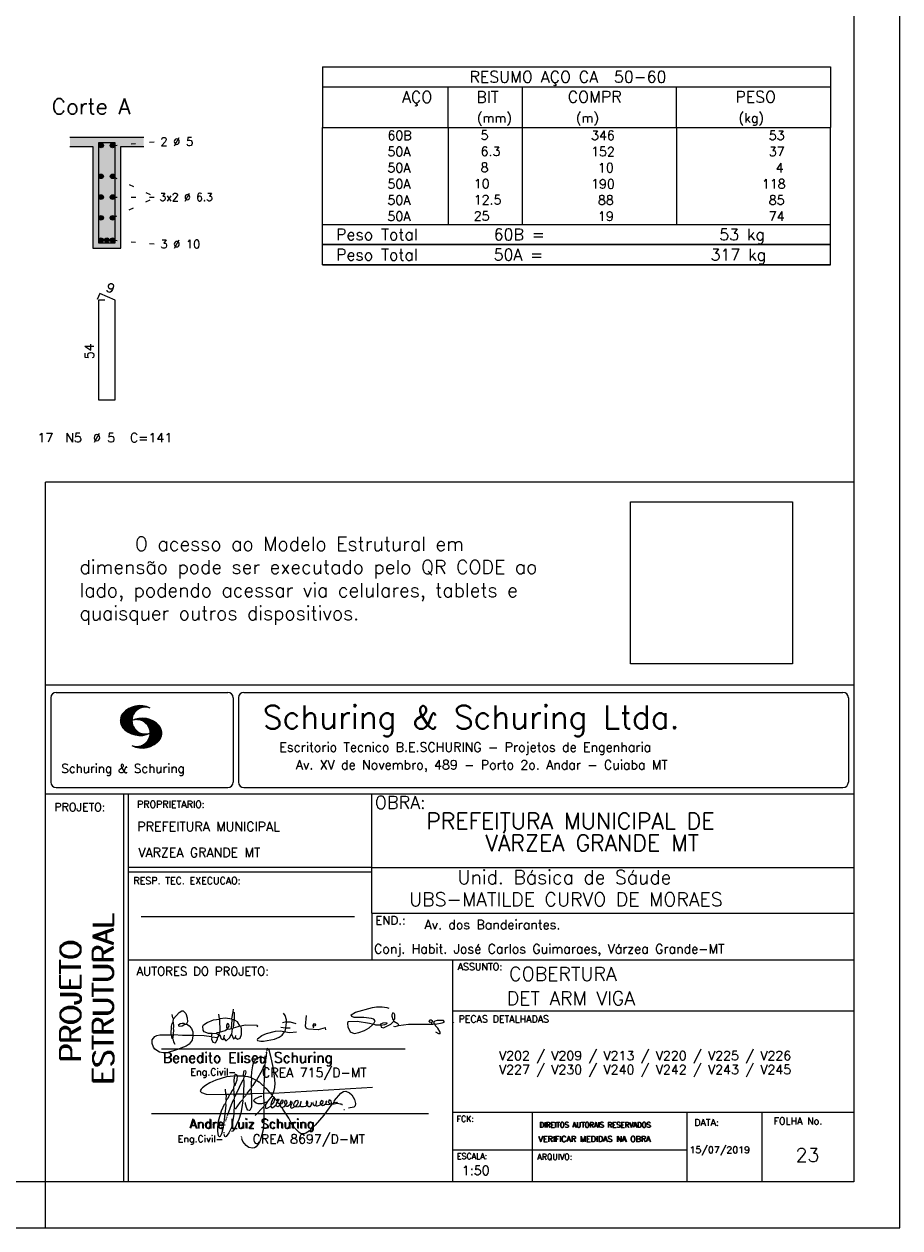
# Model space of a CAD drawing. Extents: x 0 to 84.1, y 0 to 59.4.
# Tile 6 of 8: x 65.1 to 84.1, y 0 to 26.1. Entities that reach past the tile are written whole.
import ezdxf

# ---------------------------------------------------------------- set-up
doc = ezdxf.new("R2010")
doc.units = 0
doc.header["$MEASUREMENT"] = 0
doc.linetypes.add('ESTILO_TQS_0002', pattern=[0.4, 0.1, -0.3])
doc.layers.get('0').update_dxf_attribs({"linetype": 'CONTINUOUS'})
for name, color, linetype in [('1', 1, 'CONTINUOUS'), ('2', 2, 'CONTINUOUS'), ('4', 4, 'CONTINUOUS'), ('6', 6, 'CONTINUOUS'), ('9', 9, 'CONTINUOUS')]:
    doc.layers.add(name, color=color, linetype=linetype)
doc.styles.get("Standard").update_dxf_attribs({"font": 'ROMANS.SHX'})
picture_1 = doc.add_image_def('image1.png', size_in_pixel=(300, 300))

# ---------------------------------------------------------------- blocks, each defined once
blk = doc.blocks.new('assinaturabenedito')
at = {"color": 162}
for points in [[(80.21, 160.29), (79.88, 160.45), (79.72, 161.68), (80.29, 161.77), (80.46, 162.01), (80.54, 163.49), (80.37, 163.74), (80.54, 164.8), (80.46, 166.12), (80.29, 166.36), (80.37, 167.51), (82.43, 169.81), (83.41, 170.39), (83.9, 170.39), (84.81, 169.48), (85.38, 167.84), (85.46, 166.36), (85.13, 165.71), (86.12, 164.97), (86.94, 163.98), (87.35, 162.83), (87.43, 161.68), (87.19, 161.52), (83.66, 161.52), (80.46, 161.77)], [(101.55, 163.82), (102.04, 164.31), (102.28, 166.78), (102.28, 167.1), (101.55, 167.19), (101.46, 167.51), (101.96, 170.06), (102.28, 169.81), (102.28, 167.27)], [(101.96, 170.06), (102.04, 170.96)], [(120.99, 164.31), (121.24, 166.12), (121.16, 167.19), (120.66, 168.66), (120.09, 169.57)], [(155.13, 165.22), (153.4, 165.22), (152.58, 165.54), (153.16, 166.78), (152.67, 167.35), (151.85, 167.68), (149.14, 168.01), (145.61, 168.01), (144.71, 168.34), (144.46, 168.91), (146.1, 169.9), (152.17, 171.62), (153.65, 171.87), (155.7, 171.87), (157.43, 171.62), (158.08, 171.29)], [(159.89, 166.69), (159.89, 167.1), (160.22, 167.51), (160.22, 168.91), (160.05, 169.48), (159.56, 169.65), (159.23, 168.99), (159.23, 168.42), (159.56, 167.27), (159.8, 167.19)], [(79.55, 161.85), (79.72, 164.8), (79.88, 165.87), (80.21, 166.28)], [(80.46, 167.68), (80.21, 167.84), (79.88, 169.07)], [(84.48, 165.54), (84.15, 165.87), (83.57, 165.87), (82.84, 165.71), (82.1, 165.05), (82.59, 164.8), (83.57, 164.97), (84.48, 165.54)], [(84.48, 165.54), (85.05, 165.63)], [(94.32, 162.18), (93.09, 162.18), (91.53, 162.83), (91.12, 163.41), (90.96, 164.8), (91.29, 165.38), (92.52, 166.2), (94.82, 167.1), (97.03, 167.43), (97.11, 162.92)], [(96.95, 167.51), (96.79, 169.24)], [(101.46, 167.43), (99.17, 167.76), (97.11, 167.51)], [(98.59, 160.54), (99.17, 159.71), (99.58, 159.63), (100.56, 160.62), (101.38, 161.93), (102.12, 160.29), (102.69, 160.78), (103.6, 160.12), (104.42, 160.54), (104.99, 161.85), (104.99, 163.9), (104.66, 164.97), (106.3, 165.3), (110.57, 165.22), (110.74, 164.97), (110.49, 164.56)], [(99.9, 163.9), (100.48, 164.8), (100.4, 165.63), (99.9, 165.79), (99.49, 165.22), (99.58, 164.23), (99.82, 164.15)], [(101.3, 164.07), (101.55, 167.1)], [(104.34, 164.97), (103.51, 166.36), (102.69, 166.94), (102.37, 166.94)], [(121.16, 166.36), (119.76, 166.04)], [(121.24, 166.2), (121.48, 166.36), (122.55, 166.36), (124.6, 165.87)], [(135.35, 163.57), (135.27, 164.23), (135.11, 164.31), (132.64, 163.57), (129.12, 163.74), (128.62, 163.9), (128.3, 164.15), (128.05, 164.89), (128.46, 168.66)], [(130.84, 164.8), (130.76, 165.22), (131.25, 165.79), (131.58, 165.71), (131.66, 165.3), (131.41, 164.97), (130.84, 164.8)], [(152.26, 165.38), (152.17, 165.54), (151.11, 165.79), (146.68, 166.53), (143.56, 166.36), (143.23, 166.2), (143.15, 165.79), (143.31, 164.56), (144.13, 162.83), (145.61, 162.26), (147.25, 162.51), (149.38, 163.33), (151.02, 164.23), (152.26, 165.38)], [(152.26, 165.38), (152.5, 165.54)], [(155.21, 165.05), (155.13, 165.3), (155.37, 165.71), (156.03, 166.04), (157.26, 166.2), (157.43, 165.87), (157.18, 165.54), (156.6, 165.3), (155.21, 165.05)], [(155.21, 165.05), (155.29, 164.48), (156.19, 164.23), (158.82, 165.63), (159.89, 166.69), (161.36, 165.79), (161.61, 165.3), (161.61, 165.13), (161.12, 164.89), (160.3, 164.64), (159.97, 164.72)], [(161.61, 165.13), (165.22, 165.63), (174, 165.63), (174.41, 165.71), (174.49, 166.28)], [(176.63, 162.1), (176.63, 162.75), (175.81, 164.15), (174.99, 164.97), (174.82, 165.63), (177.36, 166.04), (178.02, 166.28), (178.02, 166.53), (177.78, 166.86), (177.36, 166.94), (175.56, 166.94), (174.66, 166.61), (174.49, 166.36), (173.02, 166.2), (172.61, 166.69), (172.93, 167.19), (173.34, 167.19), (173.75, 166.86), (173.84, 166.45)], [(173.59, 165.63), (173.59, 166.12)], [(174.82, 165.63), (174.58, 165.71)], [(181.55, 165.95), (181.47, 166.12)], [(87.43, 161.36), (87.1, 159.8), (86.04, 158.4), (84.97, 157.66), (81.44, 156.27), (78.16, 155.28), (76.68, 155.28), (75.37, 155.53), (73.73, 156.51), (73.15, 157.25), (72.66, 158.56), (72.74, 159.96), (73.65, 161.11), (74.38, 161.52), (75.53, 161.77), (79.64, 161.77)], [(80.21, 160.29), (80.46, 161.6)], [(94.08, 161.03), (91.53, 161.36), (87.43, 161.52)], [(94.08, 161.03), (94.32, 162.18), (95.88, 162.34), (96.21, 162.59), (96.95, 162.67)], [(94.08, 161.03), (94.08, 160.86)], [(96.29, 160.7), (94.24, 160.86), (94.08, 160.21), (94.57, 159.14), (95.39, 158.89), (95.8, 159.22), (96.29, 160.29), (96.29, 160.7)], [(96.87, 161.77), (96.54, 161.77), (95.88, 162.26)], [(96.29, 160.7), (96.87, 161.52)], [(98.59, 160.54), (98.1, 159.96), (97.61, 160.37), (97.36, 161.44), (96.87, 161.6), (97.03, 162.75), (99.08, 163.33), (99.9, 163.9), (100.48, 163.74), (101.3, 164.07), (101.55, 163.9), (101.38, 162.01)], [(98.59, 160.54), (98.76, 161.6)], [(102.04, 164.31), (104.58, 164.97)], [(102.78, 160.78), (102.86, 161.52)], [(110.74, 160.29), (110.57, 159.96), (110.74, 159.63), (111.88, 159.39), (112.87, 159.39), (116.89, 160.21), (118.53, 160.86), (119.68, 161.6), (120.5, 162.83)], [(110.74, 160.29), (112.29, 161.44), (113.94, 162.18), (117.22, 163.08), (118.86, 163.16), (122.22, 162.59), (124.85, 162.83)], [(120.83, 164.15), (119.19, 164.39)], [(120.83, 164.15), (120.58, 163)], [(120.83, 164.15), (121.07, 164.31), (122.47, 164.23)], [(130.84, 164.8), (130.76, 164.48), (130.92, 164.23)], [(176.63, 162.1), (176.13, 162.1), (175.07, 162.75)], [(176.63, 162.1), (176.63, 162.1)], [(80.21, 160.29), (80.37, 159.22), (80.87, 158.32)]]:
    blk.add_lwpolyline(points, dxfattribs=at)
blk = doc.blocks.new('assinaturanadre')
at = {"color": 162}
for points in [[(-225.3, 18.87), (-225.71, 15.34), (-225.87, 15.1), (-226.28, 15.26), (-226.36, 15.59), (-227.18, 16), (-229.07, 16), (-230.71, 15.18), (-231.94, 13.7), (-232.6, 11.73), (-233.01, 8.69), (-233.17, 5.9), (-233.01, 5.41), (-233.26, 2.62), (-233.26, 1.06), (-233.09, 0.65), (-233.34, -0.09), (-233.17, -0.67), (-233.17, -2.55), (-233.67, -2.8), (-235.23, -2.8), (-235.14, -2.23), (-233.42, -0.17)], [(-225.3, 18.87), (-225.46, 18.87), (-225.54, 18.46)], [(-225.3, 18.87), (-225.22, 19.04)], [(-221.69, -2.31), (-221.03, 0.57), (-220.87, 2.86), (-221.52, 9.6), (-222.84, 15.92), (-223.98, 19.86), (-224.56, 20.6), (-224.89, 20.68), (-225.22, 20.19), (-225.22, 19.53)], [(-225.87, 15.1), (-225.95, 13.46), (-226.28, 11.98), (-226.61, 11.73), (-227.59, 9.51), (-230.47, 4.42), (-229.32, 3.44), (-229.07, 3.44), (-227.43, 1.88), (-226.69, 1.63), (-226.61, 0.81), (-226.86, -2.47), (-226.77, -7.81), (-226.53, -8.71), (-226.86, -9.37), (-226.61, -10.68), (-226.69, -17.25), (-227.1, -21.27), (-227.76, -23.82), (-228.83, -27.19), (-229.56, -28.58), (-230.71, -29.9), (-231.53, -30.47), (-232.52, -30.72), (-234.41, -30.31), (-235.88, -29.24), (-237.44, -27.27), (-238.1, -25.79)], [(-240.48, 6.64), (-245.98, 6.07), (-251.39, 4.42), (-254.59, 2.95), (-256.81, 1.55), (-258.37, 0.4), (-259.02, -0.26), (-259.43, -1.08), (-259.35, -1.49), (-258.86, -2.06), (-256.4, -2.8), (-246.55, -3.05), (-246.22, -2.8), (-246.39, -0.34)], [(-237.2, 6.72), (-236.95, 6.23), (-237.2, 4.67), (-237.61, 4.26), (-241.05, -2.97), (-241.95, -3.05), (-242.12, 0.81), (-241.95, 1.47), (-241.46, 1.88), (-240.4, 4.59), (-240.23, 6.56), (-237.36, 6.56), (-237.2, 6.72)], [(-241.87, 6.48), (-242.12, 4.51), (-242.04, 1.47)], [(-240.48, 6.64), (-240.48, 6.97), (-241.05, 7.38), (-241.63, 7.22), (-241.79, 6.64)], [(-240.48, 6.64), (-240.31, 6.64)], [(-237.2, 6.72), (-237.03, 8.78), (-236.78, 9.27), (-236.46, 9.43), (-236.13, 9.27), (-235.96, 8.53), (-236.29, 7.05), (-236.62, 6.39), (-236.87, 6.31)], [(-236.54, 6.48), (-234.98, 6.31), (-233.26, 5.82)], [(-226.28, 11.98), (-226.12, 11.9), (-226.12, 10.83), (-226.69, 1.71)], [(-242.2, 0.15), (-243.19, -1.16), (-244.01, -2.97), (-246.22, -2.97)], [(-237.28, 4.51), (-237.03, 4.1), (-237.11, -2.72), (-237.36, -2.88), (-240.89, -2.88)], [(-233.01, 5.41), (-232.68, 5.49), (-230.63, 4.34), (-232.35, 1.55), (-233.01, 0.89)], [(-230.47, 4.42), (-230.47, 4.42)], [(-226.61, 0.81), (-226.36, 0.81), (-225.22, -0.17), (-224.97, -0.67), (-223.74, -1.9), (-223.66, -2.39), (-226.77, -2.55)], [(-221.69, -2.31), (-170.73, 0.81)], [(-246.14, -3.05), (-246.22, -5.76), (-246.06, -6), (-246.39, -7.4), (-246.3, -8.47), (-246.88, -14.54), (-247.62, -19.96), (-248.44, -23.33), (-249.18, -24.72), (-249.5, -24.89), (-250.08, -24.31), (-250.41, -21.93), (-250.41, -19.88), (-250, -16.76), (-248.44, -11.5), (-246.88, -7.97), (-246.47, -7.65)], [(-241.87, -4.11), (-242.12, -5.76), (-241.95, -6), (-241.95, -7.73), (-242.2, -13.15), (-242.78, -17.42), (-243.43, -19.96), (-244.74, -22.83), (-246.14, -24.72), (-246.47, -24.89), (-246.8, -24.72), (-247.21, -23.66)], [(-244.33, -3.05), (-245.32, -5.02), (-245.98, -5.84)], [(-242.12, -5.67), (-242.45, -6), (-243.51, -8.3), (-245.65, -13.97)], [(-242.04, -2.88), (-243.92, -2.97)], [(-237.11, -2.97), (-237.28, -3.87), (-237.28, -4.53), (-237.11, -4.69), (-237.61, -5.76), (-237.44, -6.25), (-238.02, -9.78), (-238.59, -12.57), (-239.66, -15.94), (-241.79, -20.78), (-242.61, -21.85), (-243.27, -22.1)], [(-241.13, -2.97), (-241.54, -3.95), (-241.87, -4.11), (-241.95, -3.13)], [(-237.61, -5.76), (-239, -7.15), (-241.38, -10.6)], [(-235.31, -2.64), (-235.8, -2.97), (-237.11, -2.88)], [(-235.88, -2.97), (-236.13, -3.62), (-237.03, -4.61)], [(-233.09, -2.8), (-233.01, -9.29), (-233.17, -9.94), (-233.91, -11.18), (-234.32, -11.26), (-234.9, -11.01), (-235.39, -10.27), (-236.13, -8.06), (-236.21, -7.15)], [(-226.86, -2.55), (-233.17, -2.72)], [(-226.77, -7.56), (-227.84, -7.89), (-229.65, -7.89), (-230.71, -7.48), (-231.7, -6.66), (-231.78, -6), (-230.96, -5.1), (-228.25, -3.79), (-227.68, -3.79)], [(-222.43, -3.29), (-222.43, -3.7), (-224.97, -6.82), (-226.61, -7.4)], [(-221.69, -2.31), (-223.57, -2.39)], [(-221.36, -4.85), (-222.18, -5.35), (-222.34, -6.09), (-222.75, -6.66), (-223.08, -7.97), (-223.08, -8.88), (-222.67, -9.78), (-222.34, -9.86), (-222.01, -9.78), (-220.54, -8.47)], [(-221.19, -5.1), (-221.28, -6.09), (-221.6, -6.74), (-222.43, -8.06), (-222.92, -8.38)], [(-221.85, -2.39), (-222.43, -3.29), (-222.84, -2.88), (-222.84, -2.55)], [(-222.43, -3.7), (-221.44, -4.36), (-221.36, -4.94), (-220.78, -5.18), (-220.29, -5.92), (-219.96, -6), (-219.47, -5.35), (-219.14, -5.26), (-218.98, -5.51), (-219.39, -6.5), (-219.96, -6.99), (-220.21, -7.56), (-220.46, -8.47), (-220.05, -9.04), (-219.55, -9.12), (-218.4, -8.55), (-217.91, -9.37), (-217.34, -9.7), (-216.02, -9.12), (-215.7, -8.71), (-215.04, -9.04), (-214.3, -9.04), (-212.99, -7.81), (-212.91, -7.07), (-212.66, -6.58), (-212.41, -6.58), (-212.17, -6.91), (-212.33, -7.81), (-212.58, -8.14), (-212.99, -7.97)], [(-219.96, -6), (-219.8, -6.74)], [(-219.8, -6.91), (-218.57, -7.89), (-218.32, -7.73), (-217.58, -6.17), (-217.26, -5.84), (-216.93, -6), (-216.85, -6.82), (-217.58, -7.81), (-218.4, -8.22), (-218.49, -7.97)], [(-215.53, -8.3), (-215.86, -7.73), (-215.86, -6.82), (-215.45, -6), (-215.2, -6), (-214.96, -6.33), (-214.88, -7.23), (-215.53, -8.3)], [(-212.66, -8.14), (-212.99, -9.37), (-212.91, -9.78), (-212.25, -10.03), (-211.18, -9.53), (-210.94, -9.29), (-211.27, -8.63), (-211.27, -8.06), (-210.86, -7.23), (-210.03, -6.09), (-209.3, -6), (-209.05, -7.15), (-209.54, -8.14), (-210.36, -9.12), (-210.2, -9.37), (-208.72, -9.21), (-207.9, -8.63), (-207.41, -6.82), (-207.49, -6.41)], [(-196.33, -7.48), (-196.09, -6.82), (-196.17, -6.41), (-196.99, -6.17), (-197.56, -6.82), (-197.73, -7.32), (-197.73, -7.81), (-197.48, -8.22)], [(-192.06, -7.73), (-191.74, -7.07), (-191.98, -6.5), (-192.64, -6), (-193.13, -6), (-193.3, -7.07), (-192.64, -7.81)], [(-190.51, -6.82), (-190.18, -6.17), (-187.06, -2.39), (-185.58, -1.41), (-184.35, -1.24), (-182.46, -2.23), (-181.32, -3.21), (-179.92, -5.59), (-179.43, -7.65), (-179.59, -8.79), (-180.25, -9.62), (-183.04, -10.03)], [(-226.86, -9.29), (-231.21, -13.8)], [(-226.04, -8.47), (-226.45, -8.63)], [(-225.05, -6.91), (-226.04, -8.55), (-225.87, -8.79), (-225.95, -9.7), (-225.54, -10.03), (-224.97, -10.03), (-223.16, -8.96)], [(-219.8, -6.82), (-219.88, -7.07)], [(-218.4, -8.22), (-218.4, -8.47)], [(-190.51, -6.82), (-189.52, -7.32), (-189.77, -7.81), (-190.42, -8.06), (-191.57, -7.97), (-195.76, -13.72), (-200.19, -18.89), (-203.31, -21.93), (-205.03, -23), (-206.1, -23.33), (-207.49, -23.25), (-208.48, -22.67), (-210.94, -20.21), (-212.58, -17.66), (-213.81, -15.2), (-216.85, -10.6), (-217.17, -9.78)], [(-215.53, -8.3), (-215.53, -8.63)], [(-212.66, -6.58), (-212.91, -6.33)], [(-210.36, -9.12), (-210.86, -9.21)], [(-204.54, -8.14), (-204.54, -8.55), (-205.28, -9.12), (-206.26, -9.45), (-207.49, -9.29), (-207.9, -8.79)], [(-204.54, -8.14), (-204.04, -7.81), (-203.96, -6.99), (-204.37, -6.41), (-204.78, -6.41), (-204.87, -7.73), (-204.54, -8.14)], [(-202.24, -7.15), (-202.08, -8.06), (-202.98, -9.29), (-203.47, -9.29), (-204.45, -8.63)], [(-201.42, -7.07), (-201.5, -7.48), (-201.25, -8.22), (-200.6, -8.71), (-200.02, -8.71)], [(-201.09, -6.5), (-201.09, -6.5)], [(-196.33, -7.48), (-197.23, -8.3), (-198.14, -8.71), (-199.2, -9.04), (-199.78, -8.96), (-199.94, -8.63), (-199.53, -7.07), (-199.53, -6.25)], [(-194.77, -7.89), (-195.84, -8.71), (-196.5, -8.79), (-197.15, -8.38)], [(-194.77, -7.23), (-194.28, -6.74), (-194.28, -6.41), (-194.77, -6.74), (-194.77, -7.23)], [(-194.77, -7.23), (-194.77, -7.97), (-194.61, -8.06), (-193.13, -8.14), (-192.15, -7.81), (-191.74, -7.97)], [(-190.51, -6.82), (-191.33, -7.89)], [(-189.44, -7.23), (-189.11, -6.99), (-188.78, -7.32)], [(-189.44, -7.23), (-189.19, -7.56), (-188.7, -7.4), (-187.39, -7.81), (-186.73, -7.81), (-186.48, -8.14), (-186.07, -8.22)], [(-185.42, -10.77), (-185.17, -10.77)], [(-246.8, -18.57), (-246.88, -19.06)], [(-246.39, -16.43), (-246.39, -16.84)], [(-246.06, -15.36), (-246.22, -16.1)], [(-245.81, -14.54), (-245.89, -15.03)], [(-247.29, -22.34), (-247.29, -22.92)], [(-238.43, -24.64), (-238.43, -24.81)], [(-238.26, -25.22), (-238.18, -25.46)]]:
    blk.add_lwpolyline(points, dxfattribs=at)

msp = doc.modelspace()

# ---------------------------------------------------------------- linework, layer by layer
at = {"layer": '1', "linetype": 'ESTILO_TQS_0002'}
for p, q in [((67.055, 23.43167), (68, 23.51667)), ((67.055, 22.76407), (67.985, 22.31467)), ((67.055, 21.86527), (67.985, 22.31467)), ((67.055, 22.31467), (67.985, 22.31467)), ((67.055, 21.38167), (68, 21.29667))]:
    msp.add_line(p, q, dxfattribs=at)
at = {"layer": '1', "linetype": 'Continuous'}
for centre in [(66.805, 23.43167), (67.055, 23.43167), (66.805, 22.76407), (67.055, 22.76407), (66.805, 22.31467), (67.055, 22.31467), (66.805, 21.86527), (67.055, 21.86527), (66.805, 21.38167), (66.93, 21.38167), (67.055, 21.38167)]:
    msp.add_circle(centre, 0.05, dxfattribs=at)
at = {"layer": '2', "linetype": 'Continuous'}
for p, q in [((84.100006, 0), (84.100006, 59.400002)), ((71.6, 25.137511), (71.6, 23.825011)), ((71.6, 25.137511), (82.6, 25.137511)), ((82.6, 25.137511), (82.6, 23.825011)), ((71.6, 24.700011), (82.6, 24.700011)), ((74.32, 23.825011), (74.32, 24.700011)), ((75.93, 23.825011), (75.93, 24.700011)), ((79.265, 23.825011), (79.265, 24.700011)), ((71.6, 23.825011), (82.6, 23.825011)), ((71.6, 23.475011), (71.6, 23.825011)), ((74.32, 23.825011), (74.32, 23.475012)), ((75.93, 23.475011), (75.93, 23.825011)), ((79.265, 23.825011), (79.265, 23.475011)), ((82.6, 23.475011), (82.6, 23.825011)), ((67.73, 23.60667), (66.13, 23.60667)), ((71.6, 23.125011), (71.6, 23.475011)), ((74.32, 23.475011), (74.32, 23.125011)), ((75.93, 23.125011), (75.93, 23.475011)), ((79.265, 23.475011), (79.265, 23.125011)), ((82.6, 23.125011), (82.6, 23.475011)), ((66.13, 23.40667), (66.63, 23.40667)), ((66.63, 23.40667), (66.63, 21.20667)), ((67.23, 21.20667), (67.23, 23.40667)), ((67.23, 23.40667), (67.73, 23.40667)), ((71.6, 22.77501), (71.6, 23.125011)), ((74.32, 23.125011), (74.32, 22.775011)), ((75.93, 22.77501), (75.93, 23.125011)), ((79.265, 23.125011), (79.265, 22.77501)), ((82.6, 22.77501), (82.6, 23.125011)), ((71.6, 22.42501), (71.6, 22.77501)), ((74.32, 22.77501), (74.32, 22.42501)), ((75.93, 22.42501), (75.93, 22.77501)), ((79.265, 22.77501), (79.265, 22.42501)), ((82.6, 22.42501), (82.6, 22.77501)), ((71.6, 22.07501), (71.6, 22.42501)), ((74.32, 22.42501), (74.32, 22.07501)), ((75.93, 22.07501), (75.93, 22.42501)), ((79.265, 22.42501), (79.265, 22.07501)), ((82.6, 22.07501), (82.6, 22.42501)), ((71.6, 21.725009), (71.6, 22.07501)), ((74.32, 22.07501), (74.32, 21.72501)), ((75.93, 21.725009), (75.93, 22.07501)), ((79.265, 22.07501), (79.265, 21.725009)), ((82.6, 21.725009), (82.6, 22.07501)), ((71.6, 21.725009), (82.6, 21.725009)), ((71.6, 21.287509), (71.6, 21.725009)), ((71.6, 21.725009), (82.6, 21.725009)), ((82.6, 21.287509), (82.6, 21.725009)), ((66.63, 21.20667), (67.23, 21.20667)), ((82.6, 21.287509), (71.6, 21.287509)), ((71.6, 20.850009), (71.6, 21.287509)), ((71.6, 21.287509), (82.6, 21.287509)), ((82.6, 20.850009), (82.6, 21.287509)), ((82.6, 20.850009), (71.6, 20.850009)), ((71.6, 20.850009), (82.6, 20.850009)), ((65.600006, 1), (65.600006, 16.142713)), ((83.100006, 16.142713), (65.600006, 16.142713)), ((65.600006, 11.755142), (83.100006, 11.755135)), ((65.715988, 11.477417), (65.715988, 9.648308)), ((65.832489, 11.593918), (69.548996, 11.593918)), ((69.665497, 11.477417), (69.665497, 9.648308)), ((69.778748, 11.477417), (69.778748, 9.648308)), ((69.895249, 11.593918), (82.867508, 11.593918)), ((82.984009, 11.477417), (82.984009, 9.648308)), ((67.221772, 10.985771), (67.528321, 11.292321)), ((67.222123, 10.971993), (67.545929, 11.295792)), ((67.222168, 11.000305), (67.508011, 11.286148)), ((67.222489, 10.958214), (67.56427, 11.300003)), ((67.224366, 11.016648), (67.488404, 11.280686)), ((67.224472, 10.94606), (67.581131, 11.302727)), ((67.226578, 11.03299), (67.465409, 11.271813)), ((67.2267, 10.934159), (67.596314, 11.303772)), ((67.228943, 10.922257), (67.612336, 11.305649)), ((67.232178, 10.911354), (67.626831, 11.306015)), ((67.232437, 11.052986), (67.439469, 11.26001)), ((67.235916, 10.900948), (67.642014, 11.307053)), ((67.239258, 11.073952), (67.410523, 11.245209)), ((67.239655, 10.890557), (67.656281, 11.307183)), ((67.243561, 10.880333), (67.669251, 11.306015)), ((67.252747, 11.10157), (67.374314, 11.223145)), ((67.608673, 11.231301), (67.68306, 11.305702)), ((67.638062, 11.246552), (67.69574, 11.30423)), ((67.662873, 11.257233), (67.708405, 11.302758)), ((67.681977, 11.2622), (67.721238, 11.301461)), ((67.702469, 11.268563), (67.733063, 11.299149)), ((67.718491, 11.270424), (67.744904, 11.296837)), ((67.734482, 11.272286), (67.757004, 11.294808)), ((67.750473, 11.274147), (67.768555, 11.292221)), ((67.248612, 10.871239), (67.520584, 11.143219)), ((67.253647, 10.862129), (67.502121, 11.110611)), ((67.258683, 10.853035), (67.491593, 11.085945)), ((67.264267, 10.84449), (67.483597, 11.06382)), ((67.270783, 10.836869), (67.47966, 11.045746)), ((67.277298, 10.829247), (67.475876, 11.027817)), ((67.283814, 10.821625), (67.474167, 11.011971)), ((67.290558, 10.814232), (67.473114, 10.996781)), ((67.296936, 10.807419), (67.470307, 10.980797)), ((67.304734, 10.800133), (67.473206, 10.968598)), ((67.311829, 10.793083), (67.474121, 10.955384)), ((67.531494, 10.998619), (67.546158, 11.013283)), ((67.548691, 11.001663), (67.565323, 11.018303)), ((67.563156, 11.001992), (67.584885, 11.023735)), ((67.577607, 11.00232), (67.601899, 11.026612)), ((67.592072, 11.002648), (67.619477, 11.030045)), ((67.604584, 11.001007), (67.635239, 11.03167)), ((67.617234, 10.999535), (67.651505, 11.033806)), ((67.62999, 10.998154), (67.666199, 11.034363)), ((67.64122, 10.99524), (67.680893, 11.03492)), ((67.652436, 10.992317), (67.695603, 11.035485)), ((67.664337, 10.990074), (67.708985, 11.034729)), ((67.674881, 10.986489), (67.72316, 11.034767)), ((67.684327, 10.981789), (67.736191, 11.033654)), ((67.694321, 10.977654), (67.748459, 11.031792)), ((67.704605, 10.973801), (67.761597, 11.0308)), ((67.71431, 10.969368), (67.773758, 11.028824)), ((67.722412, 10.963333), (67.785233, 11.026146)), ((67.732499, 10.959282), (67.797608, 11.024391)), ((67.740387, 10.953034), (67.808838, 11.021485)), ((67.749115, 10.947632), (67.819702, 11.018219)), ((67.756165, 10.940537), (67.830765, 11.015137)), ((67.765198, 10.93544), (67.841874, 11.012116)), ((67.77211, 10.928208), (67.852234, 11.008339)), ((67.779831, 10.921784), (67.86261, 11.004555)), ((67.78592, 10.913735), (67.873307, 11.001122)), ((67.794007, 10.907692), (67.883316, 10.997002)), ((67.799912, 10.899468), (67.892731, 10.992279)), ((67.806626, 10.892029), (67.902451, 10.987854)), ((67.811753, 10.883019), (67.912232, 10.983506)), ((67.817658, 10.874802), (67.921875, 10.979012)), ((67.823761, 10.866768), (67.930436, 10.973442)), ((67.829499, 10.858353), (67.940003, 10.968857)), ((67.833527, 10.848244), (67.948655, 10.963379)), ((67.838395, 10.83899), (67.957047, 10.957634)), ((67.843323, 10.829773), (67.965561, 10.952019)), ((67.319168, 10.786293), (67.475159, 10.942276)), ((67.326828, 10.779808), (67.477616, 10.930596)), ((67.334488, 10.773323), (67.480088, 10.918923)), ((67.342133, 10.766846), (67.482544, 10.90725)), ((67.350098, 10.760674), (67.485901, 10.896469)), ((67.358338, 10.754769), (67.489655, 10.886078)), ((67.366577, 10.748863), (67.493409, 10.875695)), ((67.374802, 10.742966), (67.497208, 10.865357)), ((67.383393, 10.737427), (67.502076, 10.856102)), ((67.392228, 10.732109), (67.506958, 10.84684)), ((67.401062, 10.726807), (67.511841, 10.837578)), ((67.409882, 10.721497), (67.516922, 10.828537)), ((67.41919, 10.71666), (67.522843, 10.820305)), ((67.428635, 10.711968), (67.528748, 10.812088)), ((67.43808, 10.707276), (67.534668, 10.803864)), ((67.447541, 10.702599), (67.540802, 10.795861)), ((67.457642, 10.698563), (67.547699, 10.78862)), ((67.467743, 10.694519), (67.554612, 10.781388)), ((67.477829, 10.690483), (67.561509, 10.774155)), ((67.488205, 10.686714), (67.568589, 10.767105)), ((67.499009, 10.683373), (67.576477, 10.760849)), ((67.509796, 10.680031), (67.584366, 10.754601)), ((67.5206, 10.676697), (67.592255, 10.74836)), ((67.532074, 10.674027), (67.600327, 10.742287)), ((67.543625, 10.671448), (67.609238, 10.737053)), ((67.555176, 10.668869), (67.618134, 10.731819)), ((67.5672, 10.666748), (67.627045, 10.726586)), ((67.579605, 10.665009), (67.636261, 10.721665)), ((67.591996, 10.663277), (67.646256, 10.717522)), ((67.604782, 10.661919), (67.65625, 10.713379)), ((67.618134, 10.661141), (67.66623, 10.709244)), ((67.631501, 10.660355), (67.676911, 10.705773)), ((67.64531, 10.660042), (67.688126, 10.702851)), ((67.65976, 10.660355), (67.699341, 10.699936)), ((67.671296, 10.38913), (68.095734, 10.813568)), ((67.67421, 10.660668), (67.710678, 10.697136)), ((67.685135, 10.388832), (68.100952, 10.804665)), ((67.690598, 10.661675), (67.723847, 10.694931)), ((67.69896, 10.388527), (68.104996, 10.794571)), ((67.708161, 10.663521), (67.737625, 10.692986)), ((67.713776, 10.389206), (68.107529, 10.782967)), ((67.725296, 10.66594), (67.750779, 10.691422)), ((67.728806, 10.390091), (68.110825, 10.77211)), ((67.741867, 10.668862), (67.765747, 10.692742)), ((67.744095, 10.391251), (68.114106, 10.761261)), ((67.76027, 10.672806), (67.780136, 10.692681)), ((67.760544, 10.393555), (68.11557, 10.748596)), ((67.776978, 10.395859), (68.117249, 10.736138)), ((67.780106, 10.677895), (67.794464, 10.692261)), ((67.794464, 10.692261), (67.79654, 10.694336)), ((67.794861, 10.399597), (68.118943, 10.723679)), ((67.798127, 10.683296), (67.810562, 10.69574)), ((67.81305, 10.403664), (68.118515, 10.709122)), ((67.81717, 10.689835), (67.825379, 10.698044)), ((67.822358, 10.554344), (68.091095, 10.823075)), ((67.832825, 10.409302), (68.118134, 10.694611)), ((67.833084, 10.695977), (67.839569, 10.702462)), ((67.840729, 10.586838), (68.086777, 10.832894)), ((67.848358, 10.817597), (67.975678, 10.944924)), ((67.848709, 10.608963), (68.081818, 10.842072)), ((67.852341, 10.806755), (67.985031, 10.939453)), ((67.856202, 10.794724), (67.99379, 10.932312)), ((67.856934, 10.63131), (68.075089, 10.849472)), ((67.859864, 10.781189), (68.003067, 10.924393)), ((67.860703, 10.649239), (68.070359, 10.858895)), ((67.862656, 10.768639), (68.01175, 10.91774)), ((67.865174, 10.667847), (68.063507, 10.866165)), ((67.865235, 10.753647), (68.02092, 10.90934)), ((67.866242, 10.683037), (68.057556, 10.874352)), ((67.866318, 10.73967), (68.029206, 10.90255)), ((67.867295, 10.698235), (68.049775, 10.880722)), ((67.867905, 10.725861), (68.036682, 10.894646)), ((67.868119, 10.711846), (68.043793, 10.887528)), ((67.595673, 10.398346), (67.622162, 10.424828)), ((67.607605, 10.396141), (67.639588, 10.428116)), ((67.619553, 10.393929), (67.658707, 10.43309)), ((67.632141, 10.392388), (67.679932, 10.440178)), ((67.644959, 10.391075), (67.704071, 10.450188)), ((67.657776, 10.389756), (67.737152, 10.469132)), ((67.853302, 10.415634), (68.117768, 10.680092)), ((67.876404, 10.424599), (68.113495, 10.66169)), ((67.901276, 10.435334), (68.11023, 10.644287)), ((67.929581, 10.449501), (68.101624, 10.621544)), ((67.966126, 10.471909), (68.08902, 10.594803)), ((68.045029, 10.536675), (68.057724, 10.54937)), ((67.550324, 10.409546), (67.562592, 10.421799)), ((67.561463, 10.40654), (67.576416, 10.421486)), ((67.572602, 10.403542), (67.590226, 10.421173)), ((67.583756, 10.400551), (67.606156, 10.422959)), ((65.600006, 9.399994), (83.100006, 9.399994)), ((65.832489, 9.531807), (69.548996, 9.531807)), ((67.300385, 5.799996), (67.300385, 9.399994)), ((67.400391, 5.799996), (67.400391, 9.399994)), ((69.895249, 9.531807), (82.867508, 9.531807)), ((72.668579, 6.816429), (72.668579, 9.399994)), ((83.100006, 9.399994), (83.100006, 1)), ((72.668579, 7.799995), (67.400391, 7.799995)), ((72.668579, 7.699995), (67.400391, 7.699995)), ((72.668579, 7.799995), (83.100006, 7.800003)), ((72.668579, 6.816429), (83.100006, 6.816437)), ((72.668579, 6.816429), (72.668579, 5.799996)), ((67.670312, 6.739054), (72.288888, 6.739054)), ((67.300385, 1), (67.300385, 5.799996)), ((67.400391, 1), (67.400391, 5.799996)), ((67.400391, 5.799996), (83.100006, 5.799996)), ((74.42096, 4.799996), (74.42096, 5.799996)), ((74.420958, 4.701716), (83.100005, 4.701724)), ((74.42096, 1), (74.42096, 4.799996)), ((68.11142, 3.880457), (73.389855, 3.880457)), ((67.897606, 2.480272), (73.894493, 2.480272)), ((74.42096, 2.505768), (83.100006, 2.505776)), ((76.14679, 1), (76.14679, 2.505776)), ((79.496476, 1), (79.496476, 2.505776)), ((81.120974, 1), (81.120974, 2.505774)), ((74.42096, 1.691735), (79.496476, 1.691742)), ((65.600006, 0), (65.600006, 1)), ((83.100006, 1), (65.600006, 1)), ((0, 0), (84.100006, 0))]:
    msp.add_line(p, q, dxfattribs=at)
msp.add_lwpolyline([(83.100006, 1), (2.5, 1), (2.5, 58.400002), (83.100006, 58.400002), (83.100006, 1)], dxfattribs=at)
for centre, radius, start, end in [((65.832489, 11.477417), 0.116502, 90, 180), ((69.548996, 11.477417), 0.116502, 0, 90), ((69.895249, 11.477417), 0.116502, 90, 180), ((82.867508, 11.477417), 0.116502, 0, 90), ((67.648087, 10.815277), 0.491555, 63.393265, 138.909058), ((67.76323, 10.98333), 0.291044, 68.851509, 291.148499), ((67.465149, 10.98227), 0.243989, 140.229431, 231.895096), ((67.692337, 10.543831), 0.491555, 41.090942, 116.606735), ((67.577195, 10.711891), 0.291044, 248.851501, 111.148491), ((67.648087, 11.15139), 0.491555, 218.229782, 296.60672), ((67.875275, 10.710823), 0.243989, 308.104889, 39.770576), ((67.692337, 10.879952), 0.491555, 243.393265, 321.770233), ((65.832489, 9.648308), 0.116502, 180, 270), ((69.548996, 9.648308), 0.116502, 270, 0), ((69.895249, 9.648308), 0.116502, 180, 270), ((82.867508, 9.648308), 0.116502, 270, 0)]:
    msp.add_arc(centre, radius, start, end, dxfattribs=at)
at = {"layer": '4', "linetype": 'Continuous'}
msp.add_lwpolyline([(66.75, 23.48667), (66.75, 21.32667), (67.11, 21.32667), (67.11, 23.48667), (66.75, 23.48667)], dxfattribs=at)
at = {"layer": '6', "linetype": 'Continuous'}
for p, q in [((66.778338, 20.22667), (66.723893, 20.09769)), ((66.89, 20.08667), (66.75, 20.08667)), ((66.75, 20.08667), (66.75, 17.92667)), ((67.11, 20.08667), (66.778338, 20.22667)), ((67.11, 17.92667), (67.11, 20.08667)), ((66.75, 17.92667), (67.11, 17.92667))]:
    msp.add_line(p, q, dxfattribs=at)
at = {"layer": '9', "linetype": 'Continuous'}
for points in [[(66.13, 23.60667), (66.13, 23.40667), (66.63, 23.40667)], [(66.13, 23.60667), (66.63, 23.40667), (67.73, 23.60667)], [(66.63, 23.40667), (67.23, 23.40667), (67.73, 23.60667)], [(66.855, 23.43167), (66.78, 23.474971), (66.758015, 23.448771)], [(66.855, 23.43167), (66.813682, 23.48091), (66.78, 23.474971)], [(66.855, 23.43167), (66.843302, 23.463809), (66.813682, 23.48091)], [(67.105, 23.43167), (67.03, 23.474971), (67.008015, 23.448771)], [(67.105, 23.43167), (67.063682, 23.48091), (67.03, 23.474971)], [(67.105, 23.43167), (67.093302, 23.463809), (67.063682, 23.48091)], [(67.23, 23.40667), (67.73, 23.40667), (67.73, 23.60667)], [(66.63, 21.20667), (67.23, 21.20667), (66.63, 23.40667)], [(67.23, 21.20667), (67.23, 23.40667), (66.63, 23.40667)], [(66.855, 23.43167), (66.758015, 23.448771), (66.758015, 23.414569)], [(66.855, 23.43167), (66.758015, 23.414569), (66.78, 23.388369)], [(66.855, 23.43167), (66.78, 23.388369), (66.813682, 23.38243)], [(66.855, 23.43167), (66.813682, 23.38243), (66.843302, 23.399531)], [(66.855, 23.43167), (66.843302, 23.399531), (66.855, 23.43167)], [(67.105, 23.43167), (67.008015, 23.448771), (67.008015, 23.414569)], [(67.105, 23.43167), (67.008015, 23.414569), (67.03, 23.388369)], [(67.105, 23.43167), (67.03, 23.388369), (67.063682, 23.38243)], [(67.105, 23.43167), (67.063682, 23.38243), (67.093302, 23.399531)], [(67.105, 23.43167), (67.093302, 23.399531), (67.105, 23.43167)], [(66.855, 22.76407), (66.78, 22.807371), (66.758015, 22.781171)], [(66.855, 22.76407), (66.758015, 22.781171), (66.758015, 22.746969)], [(66.855, 22.76407), (66.758015, 22.746969), (66.78, 22.720769)], [(66.855, 22.76407), (66.813682, 22.81331), (66.78, 22.807371)], [(66.855, 22.76407), (66.78, 22.720769), (66.813682, 22.71483)], [(66.855, 22.76407), (66.843302, 22.796209), (66.813682, 22.81331)], [(66.855, 22.76407), (66.813682, 22.71483), (66.843302, 22.731931)], [(66.855, 22.76407), (66.843302, 22.731931), (66.855, 22.76407)], [(67.105, 22.76407), (67.03, 22.807371), (67.008015, 22.781171)], [(67.105, 22.76407), (67.008015, 22.781171), (67.008015, 22.746969)], [(67.105, 22.76407), (67.008015, 22.746969), (67.03, 22.720769)], [(67.105, 22.76407), (67.063682, 22.81331), (67.03, 22.807371)], [(67.105, 22.76407), (67.03, 22.720769), (67.063682, 22.71483)], [(67.105, 22.76407), (67.093302, 22.796209), (67.063682, 22.81331)], [(67.105, 22.76407), (67.063682, 22.71483), (67.093302, 22.731931)], [(67.105, 22.76407), (67.093302, 22.731931), (67.105, 22.76407)], [(66.855, 22.31467), (66.78, 22.357971), (66.758015, 22.331771)], [(66.855, 22.31467), (66.758015, 22.331771), (66.758015, 22.297569)], [(66.855, 22.31467), (66.758015, 22.297569), (66.78, 22.271369)], [(66.855, 22.31467), (66.813682, 22.36391), (66.78, 22.357971)], [(66.855, 22.31467), (66.78, 22.271369), (66.813682, 22.26543)], [(66.855, 22.31467), (66.843302, 22.346809), (66.813682, 22.36391)], [(66.855, 22.31467), (66.813682, 22.26543), (66.843302, 22.282531)], [(66.855, 22.31467), (66.843302, 22.282531), (66.855, 22.31467)], [(67.105, 22.31467), (67.03, 22.357971), (67.008015, 22.331771)], [(67.105, 22.31467), (67.008015, 22.331771), (67.008015, 22.297569)], [(67.105, 22.31467), (67.008015, 22.297569), (67.03, 22.271369)], [(67.105, 22.31467), (67.063682, 22.36391), (67.03, 22.357971)], [(67.105, 22.31467), (67.03, 22.271369), (67.063682, 22.26543)], [(67.105, 22.31467), (67.093302, 22.346809), (67.063682, 22.36391)], [(67.105, 22.31467), (67.063682, 22.26543), (67.093302, 22.282531)], [(67.105, 22.31467), (67.093302, 22.282531), (67.105, 22.31467)], [(66.855, 21.86527), (66.78, 21.908571), (66.758015, 21.882371)], [(66.855, 21.86527), (66.813682, 21.91451), (66.78, 21.908571)], [(66.855, 21.86527), (66.843302, 21.897409), (66.813682, 21.91451)], [(67.105, 21.86527), (67.03, 21.908571), (67.008015, 21.882371)], [(67.105, 21.86527), (67.063682, 21.91451), (67.03, 21.908571)], [(67.105, 21.86527), (67.093302, 21.897409), (67.063682, 21.91451)], [(66.855, 21.86527), (66.758015, 21.882371), (66.758015, 21.848169)], [(66.855, 21.86527), (66.758015, 21.848169), (66.78, 21.821969)], [(66.855, 21.86527), (66.78, 21.821969), (66.813682, 21.81603)], [(66.855, 21.86527), (66.813682, 21.81603), (66.843302, 21.833131)], [(66.855, 21.86527), (66.843302, 21.833131), (66.855, 21.86527)], [(67.105, 21.86527), (67.008015, 21.882371), (67.008015, 21.848169)], [(67.105, 21.86527), (67.008015, 21.848169), (67.03, 21.821969)], [(67.105, 21.86527), (67.03, 21.821969), (67.063682, 21.81603)], [(67.105, 21.86527), (67.063682, 21.81603), (67.093302, 21.833131)], [(67.105, 21.86527), (67.093302, 21.833131), (67.105, 21.86527)], [(66.855, 21.38167), (66.78, 21.424971), (66.758015, 21.398771)], [(66.855, 21.38167), (66.758015, 21.398771), (66.758015, 21.364569)], [(66.855, 21.38167), (66.758015, 21.364569), (66.78, 21.338369)], [(66.855, 21.38167), (66.813682, 21.43091), (66.78, 21.424971)], [(66.855, 21.38167), (66.78, 21.338369), (66.813682, 21.33243)], [(66.855, 21.38167), (66.843302, 21.413809), (66.813682, 21.43091)], [(66.855, 21.38167), (66.813682, 21.33243), (66.843302, 21.349531)], [(66.855, 21.38167), (66.843302, 21.349531), (66.855, 21.38167)], [(66.98, 21.38167), (66.905, 21.424971), (66.883015, 21.398771)], [(66.98, 21.38167), (66.883015, 21.398771), (66.883015, 21.364569)], [(66.98, 21.38167), (66.883015, 21.364569), (66.905, 21.338369)], [(66.98, 21.38167), (66.938682, 21.43091), (66.905, 21.424971)], [(66.98, 21.38167), (66.905, 21.338369), (66.938682, 21.33243)], [(66.98, 21.38167), (66.968302, 21.413809), (66.938682, 21.43091)], [(66.98, 21.38167), (66.938682, 21.33243), (66.968302, 21.349531)], [(66.98, 21.38167), (66.968302, 21.349531), (66.98, 21.38167)], [(67.105, 21.38167), (67.03, 21.424971), (67.008015, 21.398771)], [(67.105, 21.38167), (67.008015, 21.398771), (67.008015, 21.364569)], [(67.105, 21.38167), (67.008015, 21.364569), (67.03, 21.338369)], [(67.105, 21.38167), (67.063682, 21.43091), (67.03, 21.424971)], [(67.105, 21.38167), (67.03, 21.338369), (67.063682, 21.33243)], [(67.105, 21.38167), (67.093302, 21.413809), (67.063682, 21.43091)], [(67.105, 21.38167), (67.063682, 21.33243), (67.093302, 21.349531)], [(67.105, 21.38167), (67.093302, 21.349531), (67.105, 21.38167)]]:
    msp.add_solid(points, dxfattribs=at)

# ---------------------------------------------------------------- block references
at = {"xscale": 0.06, "yscale": 0.06, "zscale": 0.06}
msp.add_blockref('assinaturabenedito', (63.548427, -5.523744), dxfattribs=at)
at = {"linetype": 'Continuous', "xscale": 0.042, "yscale": 0.042, "zscale": 0.042}
msp.add_blockref('assinaturanadre', (79.849688, 3.01472), dxfattribs=at)

# ---------------------------------------------------------------- texts
at = {"linetype": 'Continuous', "insert": (66.338308, 14.957831), "char_height": 0.3, "attachment_point": 1}
msp.add_mtext_dynamic_manual_height_columns('^IO acesso ao Modelo Estrutural em dimensão pode ser executado pelo QR CODE ao lado, podendo acessar via celulares, tablets e quaisquer outros dispositivos.', width=10.84065058, gutter_width=1.5, heights=[3.742444], dxfattribs=at)
at = {"layer": '1', "linetype": 'Continuous'}
for s, height, p in [('PREFEITURA MUNICIPAL DE', 0.35, (73.846579, 8.633815)), (' VÁRZEA GRANDE MT', 0.35, (74.88894, 8.159332)), ('Unid. Básica de Sáude', 0.3, (74.522022, 7.441803)), ('UBS-MATILDE CURVO DE MORAES', 0.3, (73.47419, 6.963667)), ('Av. dos Bandeirantes.', 0.2, (73.808698, 6.465806)), ('Conj. Habit. José Carlos Guimaraes, Várzea Grande-MT', 0.2, (72.714314, 5.940867)), ('COBERTURA', 0.3, (75.64039, 5.348192)), ('DET ARM VIGA', 0.3, (75.585907, 4.82153)), ('V202 / V209 / V213 / V220 / V225 / V226', 0.2, (75.420291, 3.628832)), ('V227 / V230 / V240 / V242 / V243 / V245', 0.2, (75.420291, 3.328832))]:
    msp.add_text(s, height=height, dxfattribs=at).set_placement(p)
at = {"layer": '1', "linetype": 'Continuous', "insert": (81.841532, 1.729188), "char_height": 0.3, "attachment_point": 1}
msp.add_mtext_dynamic_manual_height_columns('23', width=0.86139052, gutter_width=1, heights=[0], dxfattribs=at)
at = {"layer": '2', "linetype": 'Continuous'}
for s, height, p in [('RESUMO AÇO CA  50-60', 0.25, (74.780497, 24.793761)), ('AÇO', 0.25, (73.31958, 24.356261)), ('BIT', 0.25, (74.93, 24.356261)), ('COMPR', 0.25, (76.908841, 24.359863)), ('PESO', 0.25, (80.53784, 24.359863)), ('Corte A', 0.34, (65.74, 24.10667)), ('(mm)', 0.2, (74.943861, 23.928762)), ('(m)', 0.2, (77.086146, 23.928762)), ('(kg)', 0.2, (80.606442, 23.928762)), ('     60B', 0.2, (72.259661, 23.550011)), ('    5  ', 0.2, (74.426542, 23.556055)), ('     346', 0.2, (76.667658, 23.550012)), ('     53', 0.2, (80.515265, 23.550012)), ('2 %%c 5', 0.18, (68.09, 23.42667)), ('     50A', 0.2, (72.259661, 23.200011)), ('    6.3', 0.2, (74.426542, 23.206055)), ('     152', 0.2, (76.667658, 23.200011)), ('     37', 0.2, (80.515265, 23.200011)), ('     50A', 0.2, (72.259661, 22.850011)), ('    8  ', 0.2, (74.426542, 22.856054)), ('      10', 0.2, (76.667658, 22.850011)), ('      4', 0.2, (80.515265, 22.850011)), ('     50A', 0.2, (72.259661, 22.50001)), ('   10  ', 0.2, (74.426542, 22.506054)), ('     190', 0.2, (76.667658, 22.500011)), ('    118', 0.2, (80.515265, 22.500011)), ('3x2 %%c 6.3', 0.17, (68.07, 22.22967)), ('     50A', 0.2, (72.259661, 22.15001)), ('   12.5', 0.2, (74.426542, 22.156054)), ('      88', 0.2, (76.667658, 22.15001)), ('     85', 0.2, (80.515265, 22.15001)), ('     50A', 0.2, (72.259661, 21.800009)), ('   25  ', 0.2, (74.426542, 21.806053)), ('      19', 0.2, (76.667658, 21.80001)), ('     74', 0.2, (80.515265, 21.80001)), ('Peso Total        60B =', 0.25, (71.892829, 21.381259)), ('     53 kg', 0.25, (79.257004, 21.381259)), ('3 %%c 10', 0.18, (68.09, 21.20667)), ('Peso Total        50A =', 0.25, (71.892829, 20.943759)), ('    317 kg', 0.25, (79.257004, 20.943759)), ('17', 0.2, (65.43, 17.00667)), ('N5', 0.2, (66.03, 17.00667)), ('%%c 5', 0.2, (66.63, 17.00667)), ('C=141', 0.2, (67.43, 17.00667)), ('Schuring & Schuring Ltda.', 0.5, (70.306839, 10.806786)), ('Escritorio Tecnico B.E.SCHURING - Projetos de Engenharia', 0.2, (70.664673, 10.308487)), ('Schuring & Schuring', 0.19, (65.944336, 9.851486)), ('Av. XV de Novembro, 489 - Porto 2o. Andar - Cuiaba MT', 0.2, (71.023194, 9.925888)), ('PROJETO:', 0.175, (65.793152, 9.021591)), ('PROPRIETARIO:', 0.15, (67.584534, 9.097367)), ('OBRA:', 0.278755, (72.732109, 9.070375)), ('PREFEITURA MUNICIPAL', 0.2, (67.590642, 8.588706)), ('VARZEA GRANDE MT', 0.2, (67.612163, 8.027363)), ('RESP. TEC. EXECUCAO:', 0.15, (67.506005, 7.444514)), ('END.:', 0.185837, (72.743767, 6.565421)), ('ASSUNTO:', 0.15, (74.525462, 5.581304)), ('AUTORES DO PROJETO:', 0.185837, (67.572014, 5.463953)), ('PECAS DETALHADAS', 0.15, (74.54287, 4.447065)), ('Benedito Eliseu Schuring', 0.22, (68.138321, 3.577287)), ('Benedito Eliseu Schuring', 0.22, (68.149796, 3.577287)), ('Eng.Civil-', 0.15, (68.737209, 3.298847)), ('CREA 715/D-MT', 0.2, (70.290742, 3.262761)), ('Andre Luiz Schuring', 0.2, (68.716739, 2.158082)), ('Andre Luiz Schuring', 0.2, (68.734296, 2.149201)), ('FCK:', 0.125, (74.500763, 2.299423)), ('DATA:', 0.15, (79.648044, 2.2071)), ('FOLHA No.', 0.15, (81.365514, 2.23814)), ('DIREITOS AUTORAIS RESERVADOS', 0.11, (76.294724, 2.176125)), ('DIREITOS AUTORAIS RESERVADOS', 0.11, (76.303696, 2.176125)), ('Eng.Civil-', 0.15, (68.462773, 1.853249)), ('CREA 8697/D-MT', 0.2, (70.08334, 1.825346)), ('VERIFICAR MEDIDAS NA OBRA', 0.125, (76.271485, 1.861862)), ('VERIFICAR MEDIDAS NA OBRA', 0.125, (76.280457, 1.861862)), ('ESCALA:', 0.125, (74.507035, 1.490738)), ('ARQUIVO:', 0.125, (76.249054, 1.475601)), ('15/07/2019', 0.15, (79.544345, 1.615775)), ('1:50', 0.2, (74.617035, 1.144112))]:
    msp.add_text(s, height=height, dxfattribs=at).set_placement(p)
for s, height, rotation, p in [('9', 0.2, 337.11462, (66.890929, 20.287687)), ('54', 0.2, 90, (66.65, 18.80667)), ('ESTRUTURAL', 0.45, 90, (67.073731, 3.12536)), ('ESTRUTURAL', 0.45, 90, (67.073731, 3.094507)), ('PROJETO', 0.45, 90, (66.369095, 3.606125)), ('PROJETO', 0.45, 90, (66.369095, 3.575272))]:
    msp.add_text(s, height=height, rotation=rotation, dxfattribs=at).set_placement(p)

# ---------------------------------------------------------------- pictures from other files: only their frames are drawn
at = {"linetype": 'Continuous'}
image = msp.add_image(picture_1, insert=(78.268111, 12.209568), size_in_units=(3.506887, 3.506887), dxfattribs=at)
image.dxf.flags = 15

doc.saveas('drawing.dxf')
